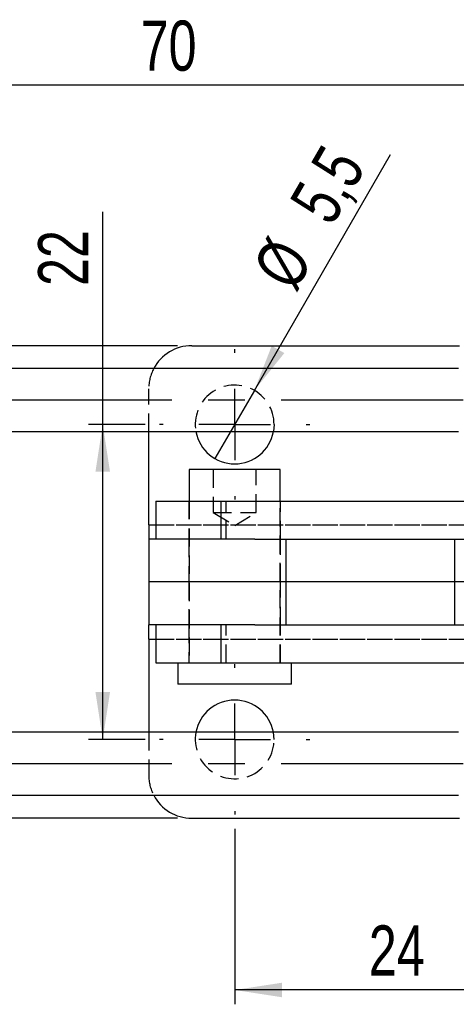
# Model space of a CAD drawing. Extents: x 33 to 403, y 68 to 261.
# Tile 2 of 21: x 85 to 116, y 99 to 167. Entities that reach past the tile are written whole.
import ezdxf

# ---------------------------------------------------------------- set-up
doc = ezdxf.new("R2010")
doc.units = 0
doc.linetypes.add('CENTERX2', pattern=[20.32, 12.7, -2.54, 2.54, -2.54])
doc.linetypes.add('HIDDEN', pattern=[1.905, 1.27, -0.635])
doc.layers.get('0').update_dxf_attribs({"linetype": 'CONTINUOUS'})
doc.layers.add('FORMATO', color=179, linetype='CONTINUOUS')
doc.styles.add('SLDTEXTSTYLE0', font='TXT', dxfattribs={"width": 0.75})
doc.dimstyles.new('SLDDIMSTYLE2', dxfattribs={"dimtxt": 3.5, "dimasz": 3.302, "dimexe": 0, "dimexo": 0.0625, "dimgap": 0.875, "dimtad": 1, "dimdec": 3, "dimrnd": 1e-09, "dimzin": 12, "dimtxsty": 'SLDTEXTSTYLE0', "dimsah": 1, "dimcen": 0.09, "dimazin": 3, "dimtfac": 1, "dimtdec": 3, "dimtofl": 0, "dimtmove": 0, "dimatfit": 3, "dimtolj": 1, "dimtzin": 12})
doc.dimstyles.new('SLDDIMSTYLE4', dxfattribs={"dimtxt": 3.5, "dimasz": 3.302, "dimexe": 0, "dimexo": 0.0625, "dimgap": 0.875, "dimtad": 1, "dimdec": 0, "dimrnd": 1e-09, "dimzin": 12, "dimtxsty": 'SLDTEXTSTYLE0', "dimsah": 1, "dimcen": 0.09, "dimazin": 3, "dimtfac": 1, "dimtdec": 0, "dimtofl": 0, "dimtmove": 0, "dimatfit": 3, "dimtolj": 1, "dimtzin": 12})
doc.dimstyles.new('SLDDIMSTYLE5', dxfattribs={"dimtxt": 3.5, "dimasz": 3.302, "dimexe": 0, "dimexo": 0.0625, "dimgap": 0.875, "dimtad": 1, "dimdec": 3, "dimrnd": 1e-09, "dimzin": 12, "dimtxsty": 'SLDTEXTSTYLE0', "dimblk1": 'NONE', "dimsah": 1, "dimcen": 0, "dimazin": 3, "dimtfac": 1, "dimtdec": 3, "dimtmove": 0, "dimatfit": 3, "dimtolj": 1, "dimtzin": 12})

# ---------------------------------------------------------------- blocks, each defined once
blk = doc.blocks.new('_D_9')
at = {"layer": 'FORMATO'}
for p, q in [((100.259, 110.95), (100.259, 98.7)), ((124.259, 110.95), (124.259, 98.7)), ((124.259, 99.7), (100.259, 99.7))]:
    blk.add_line(p, q, dxfattribs=at)
for points in [[(100.259, 99.7), (103.561, 99.192), (103.561, 100.208)], [(124.259, 99.7), (120.957, 100.208), (120.957, 99.192)]]:
    blk.add_solid(points, dxfattribs=at)
at = {"layer": 'FORMATO', "insert": (109.62, 104.212), "char_height": 3.5, "attachment_point": 1, "style": 'SLDTEXTSTYLE0'}
blk.add_mtext('24', dxfattribs=at)
blk = doc.blocks.new('_D_10')
at = {"layer": 'FORMATO'}
for p, q in [((91.048, 139.2), (91.048, 154.045)), ((94.009, 139.2), (90.048, 139.2)), ((91.048, 117.2), (91.048, 139.2)), ((94.009, 117.2), (90.048, 117.2))]:
    blk.add_line(p, q, dxfattribs=at)
for points in [[(91.048, 139.2), (90.54, 135.898), (91.556, 135.898)], [(91.048, 117.2), (91.556, 120.502), (90.54, 120.502)]]:
    blk.add_solid(points, dxfattribs=at)
at = {"layer": 'FORMATO', "insert": (86.537, 148.873), "char_height": 3.5, "attachment_point": 1, "rotation": 90, "style": 'SLDTEXTSTYLE0'}
blk.add_mtext('22', dxfattribs=at)
blk = doc.blocks.new('_D_11')
at = {"layer": 'FORMATO'}
for p, q in [((80.423, 144.7), (80.423, 152.988)), ((96.259, 144.7), (79.423, 144.7)), ((80.423, 144.7), (80.423, 111.7)), ((96.259, 111.7), (79.423, 111.7))]:
    blk.add_line(p, q, dxfattribs=at)
for points in [[(80.423, 144.7), (79.915, 141.398), (80.931, 141.398)], [(80.423, 111.7), (80.931, 115.002), (79.915, 115.002)]]:
    blk.add_solid(points, dxfattribs=at)
at = {"layer": 'FORMATO', "insert": (75.911, 147.816), "char_height": 3.5, "attachment_point": 1, "rotation": 90, "style": 'SLDTEXTSTYLE0'}
blk.add_mtext('33', dxfattribs=at)
blk = doc.blocks.new('_D_12')
at = {"layer": 'FORMATO'}
for q in [(111.146, 158.058), (98.884, 136.818)]:
    blk.add_line((101.634, 141.582), q, dxfattribs=at)
blk.add_solid([(101.634, 141.582), (103.725, 144.187), (102.845, 144.695)], dxfattribs=at)
at = {"layer": 'FORMATO', "char_height": 3.5, "attachment_point": 1, "rotation": 60, "style": 'SLDTEXTSTYLE0'}
for s, insert in [('5,5', (103.996, 154.721)), ('%%c', (101.403, 150.123))]:
    blk.add_mtext(s, dxfattribs=dict(at, insert=insert))
blk = doc.blocks.new('_NONE')
blk = doc.blocks.new('_D_16')
at = {"layer": 'FORMATO'}
for p, q in [((64.557, 136.1), (64.557, 163.898)), ((134.52, 144.164), (134.52, 163.898)), ((134.52, 162.898), (64.557, 162.898))]:
    blk.add_line(p, q, dxfattribs=at)
for points in [[(64.557, 162.898), (67.859, 162.39), (67.859, 163.406)], [(134.52, 162.898), (131.218, 163.406), (131.218, 162.39)]]:
    blk.add_solid(points, dxfattribs=at)
at = {"layer": 'FORMATO', "insert": (93.692, 167.41), "char_height": 3.5, "attachment_point": 1, "style": 'SLDTEXTSTYLE0'}
blk.add_mtext('70', dxfattribs=at)
blk = doc.blocks.new('SW_CENTERMARKSYMBOL_4')
at = {"layer": 'FORMATO', "color": 0}
for p, q in [((0, 5), (0, 5.25)), ((0, 0), (0, 2.5)), ((-5, 0), (-5.25, 0)), ((0, 0), (-2.5, 0)), ((0, 0), (0, -2.5)), ((0, 0), (2.5, 0)), ((5, 0), (5.25, 0)), ((0, -5), (0, -5.25))]:
    blk.add_line(p, q, dxfattribs=at)
blk = doc.blocks.new('SW_CENTERMARKSYMBOL_5')
at = {"layer": 'FORMATO', "color": 0}
for p, q in [((0, 5), (0, 5.25)), ((0, 0), (0, 2.5)), ((-5, 0), (-5.25, 0)), ((0, 0), (-2.5, 0)), ((0, 0), (0, -2.5)), ((0, 0), (2.5, 0)), ((5, 0), (5.25, 0)), ((0, -5), (0, -5.25))]:
    blk.add_line(p, q, dxfattribs=at)

msp = doc.modelspace()

# ---------------------------------------------------------------- linework, layer by layer
at = {"color": 7, "linetype": 'CONTINUOUS'}
for p, q in [((97.2588, 144.7), (115.958, 144.7)), ((115.885, 143.0999), (72.5531, 143.0999)), ((72.5531, 138.6999), (115.885, 138.6999)), ((94.2588, 132.1999), (94.2588, 138.6999)), ((97.0838, 136.0499), (97.0838, 133.8499)), ((98.6298, 136.0499), (97.0838, 136.0499)), ((103.4338, 136.0499), (98.6298, 136.0499)), ((103.4338, 133.8499), (103.4338, 136.0499)), ((94.7588, 133.8499), (94.7588, 131.1999)), ((94.7588, 133.8499), (99.3037, 133.8499)), ((99.3037, 131.1999), (99.3037, 133.8499)), ((99.3037, 133.8499), (141.2286, 133.8499)), ((94.2588, 132.1999), (94.2588, 131.1999)), ((94.2588, 131.1999), (94.2588, 128.1999)), ((101.6652, 131.1999), (94.2588, 131.1999)), ((101.6652, 131.1999), (141.2286, 131.1999)), ((103.8374, 131.1999), (103.8374, 128.1999)), ((115.5956, 131.1999), (115.5956, 128.1999)), ((103.8374, 128.1999), (94.2588, 128.1999)), ((94.2588, 128.1999), (94.2588, 125.1999)), ((115.5956, 128.1999), (103.8374, 128.1999)), ((103.8374, 128.1999), (103.8374, 125.1999)), ((119.2588, 128.1999), (115.5956, 128.1999)), ((115.5956, 128.1999), (115.5956, 125.1999)), ((101.6652, 125.1999), (94.2588, 125.1999)), ((94.2588, 124.1999), (94.2588, 125.1999)), ((94.7588, 125.1999), (94.7588, 122.5499)), ((99.3037, 122.5499), (99.3037, 125.1999)), ((101.6652, 125.1999), (141.2286, 125.1999)), ((94.2588, 124.1999), (94.2588, 117.6999)), ((94.7588, 122.5499), (99.3037, 122.5499)), ((96.29, 122.5499), (96.29, 121.0499)), ((99.3037, 122.5499), (141.2286, 122.5499)), ((104.2275, 121.0499), (104.2275, 122.5499)), ((98.2226, 121.0499), (96.29, 121.0499)), ((104.2275, 121.0499), (98.2226, 121.0499)), ((115.885, 117.6999), (72.5531, 117.6999)), ((72.5531, 113.2999), (115.885, 113.2999)), ((97.2588, 111.6998), (115.958, 111.6998))]:
    msp.add_line(p, q, dxfattribs=at)
at = {"color": 7, "linetype": 'HIDDEN'}
for p, q in [((94.2588, 138.6999), (94.2588, 141.7)), ((103.0088, 139.2), (102.9629, 138.6999)), ((98.7588, 136.0499), (98.7588, 133.0499)), ((101.7588, 133.0499), (101.7588, 136.0499)), ((97.0588, 133.8499), (97.0588, 131.1999)), ((97.0838, 133.8499), (97.0838, 122.5499)), ((99.6689, 131.1999), (99.6689, 133.8499)), ((103.4338, 122.5499), (103.4338, 133.8499)), ((103.4588, 131.1999), (103.4588, 133.8499)), ((98.7588, 133.0499), (101.7588, 133.0499)), ((98.7588, 133.0499), (100.2588, 132.1486)), ((100.2588, 132.1486), (101.7588, 133.0499)), ((94.2588, 132.1999), (130.2588, 132.1999)), ((94.7588, 132.1999), (130.2588, 132.1999)), ((97.0588, 131.1999), (97.0588, 128.1999)), ((103.4588, 128.1999), (103.4588, 131.1999)), ((97.0588, 128.1999), (97.0588, 125.1999)), ((103.4588, 125.1999), (103.4588, 128.1999)), ((97.0588, 125.1999), (97.0588, 122.5499)), ((99.6689, 122.5499), (99.6689, 125.1999)), ((103.4588, 122.5499), (103.4588, 125.1999)), ((94.2588, 124.1999), (130.2588, 124.1999)), ((94.7588, 124.1999), (130.2588, 124.1999)), ((94.2588, 117.6999), (94.2588, 114.6998)), ((103.0088, 117.1998), (102.9629, 117.6999))]:
    msp.add_line(p, q, dxfattribs=at)
at = {"color": 8, "linetype": 'CONTINUOUS'}
for p, q in [((94.2588, 132.1999), (94.7588, 132.1999)), ((94.2588, 124.1999), (94.7588, 124.1999))]:
    msp.add_line(p, q, dxfattribs=at)
at = {"color": 7, "linetype": 'CONTINUOUS'}
for centre, radius, start, end in [((97.2588, 141.7), 3, 90, 152.184539), ((100.2588, 139.2), 2.75, 190.47831, 349.52169), ((100.2588, 117.1998), 2.75, 10.47831, 169.52169), ((97.2588, 114.6998), 3, 207.815461, 270)]:
    msp.add_arc(centre, radius, start, end, dxfattribs=at)
at = {"color": 7, "linetype": 'HIDDEN'}
for centre, radius, start, end in [((97.2588, 141.7), 3, 152.184539, 180), ((100.2588, 139.2), 2.75, 0, 190.47831), ((100.2588, 117.1998), 2.75, 169.52169, 0), ((97.2588, 114.6998), 3, 180, 207.815461)]:
    msp.add_arc(centre, radius, start, end, dxfattribs=at)
at = {"layer": 'FORMATO', "linetype": 'CENTERX2'}
for p, q in [((136.518, 140.8999), (70.5385, 140.8999)), ((136.518, 115.4999), (70.5385, 115.4999))]:
    msp.add_line(p, q, dxfattribs=at)

# ---------------------------------------------------------------- block references
at = {"layer": 'FORMATO'}
for name, p in [('SW_CENTERMARKSYMBOL_4', (100.2588, 139.2)), ('SW_CENTERMARKSYMBOL_5', (100.2588, 117.1998))]:
    msp.add_blockref(name, p, dxfattribs=at)

# ---------------------------------------------------------------- dimensions: what is measured, and where the dimension line sits
for base, p1, p2, dimstyle, picture, middle in [((64.5566, 162.898), (134.5201, 143.1637), (64.5566, 135.0999), 'SLDDIMSTYLE4', '_D_16', (96.2779, 162.898)), ((100.2588, 99.6999), (124.2588, 111.9498), (100.2588, 111.9498), 'SLDDIMSTYLE2', '_D_9', (112.2056, 99.6999))]:
    dim = msp.add_linear_dim(base=base, p1=p1, p2=p2, dimstyle=dimstyle, dxfattribs=at)
    dim.commit()
    dim.dimension.update_dxf_attribs({"geometry": picture, "text_midpoint": middle, "dimtype": 160})
dim = msp.add_diameter_dim_2p(p1=(98.8838, 136.8185), p2=(101.6338, 141.5816), dimstyle='SLDDIMSTYLE5', dxfattribs=at)
dim.commit()
dim.dimension.update_dxf_attribs({"geometry": '_D_12', "text_midpoint": (108.3296, 153.1791), "dimtype": 163})
for base, p1, p2, picture, middle in [((91.0484, 139.2), (95.0088, 117.1998), (95.0088, 139.2), '_D_10', (91.0484, 151.4591)), ((80.4228, 111.6998), (97.2588, 144.7), (97.2588, 111.6998), '_D_11', (80.4228, 150.4019))]:
    dim = msp.add_linear_dim(base=base, p1=p1, p2=p2, angle=90, dimstyle='SLDDIMSTYLE2', dxfattribs=at)
    dim.commit()
    dim.dimension.update_dxf_attribs({"geometry": picture, "text_midpoint": middle, "dimtype": 160})

doc.saveas('drawing.dxf')
